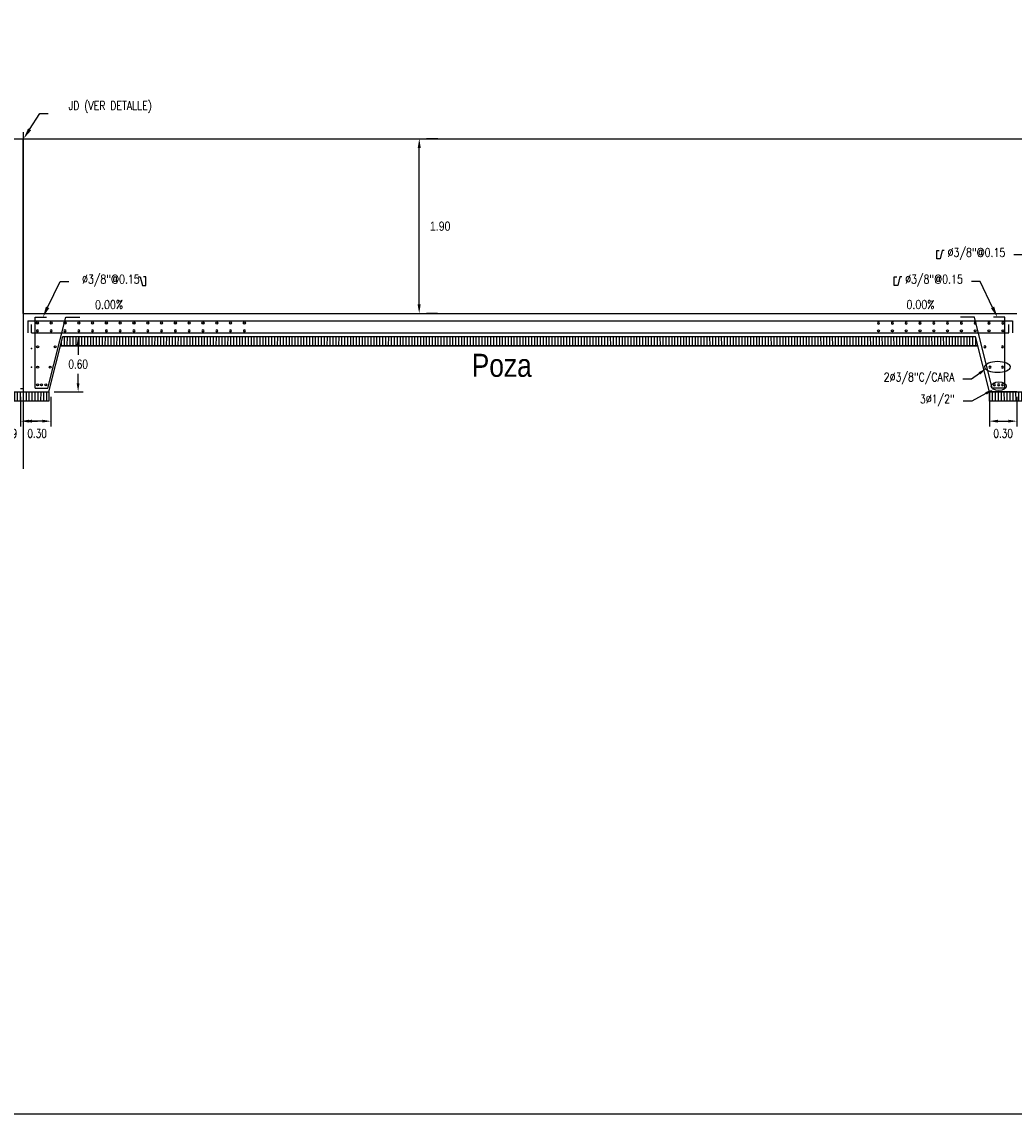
# Model space of a CAD drawing. Header units: metres. Extents: x 719936 to 720643, y 9143565 to 9144018.
# Tile 12 of 56: x 720526 to 720536, y 9143866 to 9143878. Entities that reach past the tile are written whole.
import ezdxf
from ezdxf import colors
from ezdxf.entities.mleader import LeaderData, LeaderLine
from ezdxf.math import Vec2, Vec3

# ---------------------------------------------------------------- set-up
doc = ezdxf.new("R2010")
doc.units = ezdxf.units.M
for name, color, linetype in [('02v', 2, 'Continuous'), ('_ESTRUCTURA', 1, 'Continuous'), ('Acero', 7, 'Continuous'), ('AIR_NOTAS A-3', 7, 'Continuous'), ('Layer1 (.05)', 8, 'Continuous'), ('Layer2 (.10)', 1, 'Continuous')]:
    doc.layers.add(name, color=color, linetype=linetype)
doc.layers.add('COTAS-01', color=1, linetype='Continuous', lineweight=30)
doc.styles.add('AIR-Simplex.(0.80)', font='simplex.shx', dxfattribs={"width": 0.8})
doc.styles.add('Arial Narrow', font='ARIALN.TTF')
doc.styles.add('R80-50', font='romans.shx', dxfattribs={"width": 0.8, "height": 0.3})
doc.styles.add('SIMPLEX', font='simplex.shx', dxfattribs={"width": 0.75})
doc.dimstyles.new('1-50', dxfattribs={"dimtxt": 0.3, "dimasz": 0.06, "dimexe": 0.08, "dimexo": 0.2, "dimgap": 0.05, "dimtad": 2, "dimtih": 1, "dimtoh": 1, "dimzin": 4, "dimdsep": 46, "dimtxsty": 'R80-50', "dimblk1": 'TICK2', "dimblk2": 'TICK2', "dimsah": 1, "dimcen": 0.09, "dimclrd": 1, "dimclre": 1, "dimclrt": 7, "dimadec": 0, "dimazin": 0, "dimtfac": 1, "dimtmove": 0, "dimatfit": 3, "dimldrblk": 'TICK2', "dimfxl": 1, "dimtolj": 1, "dimtzin": 0, "dimarcsym": 0})
doc.dimstyles.new('ART -75-A3-horiz', dxfattribs={"dimscale": 0.075, "dimtxt": 1.25, "dimasz": 1.25, "dimexe": 0.75, "dimexo": 0.75, "dimgap": 0.75, "dimtad": 0, "dimtih": 1, "dimtoh": 1, "dimzin": 1, "dimdsep": 46, "dimtxsty": 'SIMPLEX', "dimcen": 0.75, "dimdle": 1.5, "dimclrd": 1, "dimclre": 1, "dimclrt": 7, "dimadec": 0, "dimazin": 0, "dimtfac": 1, "dimtofl": 0, "dimtmove": 2, "dimatfit": 3, "dimfxl": 1.5, "dimtolj": 1, "dimtzin": 1, "dimarcsym": 0})
pattern_1 = [(90, (2.586985, -37.139174), (-0.03175, 0), [])]

# ---------------------------------------------------------------- blocks, each defined once
blk = doc.blocks.new('*D753')
at = {"color": 1, "lineweight": -2, "transparency": 16777216}
for p, q in [((720530.032, 9143876.775), (720529.912, 9143876.776)), ((720529.831, 9143874.975), (720529.832, 9143876.676)), ((720530.031, 9143874.875), (720529.911, 9143874.875))]:
    blk.add_line(p, q, dxfattribs=at)
at = {"color": 1, "transparency": 16777216}
for points in [[(720529.815, 9143876.676), (720529.848, 9143876.676), (720529.832, 9143876.776)], [(720529.814, 9143874.975), (720529.847, 9143874.975), (720529.831, 9143874.875)]]:
    blk.add_solid(points, dxfattribs=at)
at = {"layer": 'Defpoints', "color": 0, "transparency": 16777216}
for p in [(720529.832, 9143876.776), (720529.832, 9143876.776), (720529.831, 9143874.875)]:
    blk.add_point(p, dxfattribs=at)
at = {"color": 7, "transparency": 16777216, "insert": (720530.059, 9143875.825), "char_height": 0.1, "attachment_point": 5, "style": 'Arial Narrow'}
blk.add_mtext('\\A1;1.90', dxfattribs=at)
blk = doc.blocks.new('TICK2')
at = {"layer": 'COTAS-01', "ltscale": 0.5}
blk.add_line((-1.25, 0), (1.25, 0), dxfattribs=at)
blk.add_circle((0, 0), 0.5, dxfattribs=at)
blk = doc.blocks.new('*D760')
at = {"layer": 'AIR_NOTAS A-3', "color": 1, "lineweight": -2, "transparency": 16777216}
for p, q in [((720536.028, 9143873.969), (720536.028, 9143873.65)), ((720536.328, 9143873.969), (720536.328, 9143873.65)), ((720536.121, 9143873.706), (720536.234, 9143873.706))]:
    blk.add_line(p, q, dxfattribs=at)
at = {"layer": 'AIR_NOTAS A-3', "color": 1, "transparency": 16777216}
for points in [[(720536.121, 9143873.722), (720536.121, 9143873.691), (720536.028, 9143873.706)], [(720536.234, 9143873.722), (720536.234, 9143873.691), (720536.328, 9143873.706)]]:
    blk.add_solid(points, dxfattribs=at)
at = {"layer": 'Defpoints', "color": 0, "transparency": 16777216}
for p in [(720536.028, 9143874.025), (720536.328, 9143874.025), (720536.328, 9143873.706)]:
    blk.add_point(p, dxfattribs=at)
at = {"layer": 'AIR_NOTAS A-3', "color": 7, "transparency": 16777216, "insert": (720536.178, 9143873.573), "char_height": 0.0938, "attachment_point": 5, "style": 'SIMPLEX'}
blk.add_mtext('\\A1;0.30', dxfattribs=at)
blk = doc.blocks.new('acero_arm')
at = {"layer": 'Acero', "color": 2, "const_width": 0.0094}
blk.add_lwpolyline([(0, 0.007, -1), (0, -0.007, -1)], format="xyb", close=True, dxfattribs=at)
at = {"layer": 'Acero', "color": 7}
blk.add_circle((0, 0), 0.0112, dxfattribs=at)
blk = doc.blocks.new('*U646')
at = {"layer": 'Acero', "color": 7}
blk.add_blockref('acero_arm', (0, 0), dxfattribs=at)
blk = doc.blocks.new('*U647')
at = {"layer": '02v', "color": 0, "linetype": 'ByBlock', "lineweight": -2, "transparency": 16777216}
for p in [(0, 1.35), (0, 1.2), (0, 1.05), (0, 0.9), (0, 0.75), (0, 0.6), (0, 0.45), (0, 0.3), (0, 0.15), (0, 0)]:
    blk.add_blockref('*U646', p, dxfattribs=at)
blk = doc.blocks.new('*U648')
at = {"layer": 'Acero', "color": 7}
blk.add_blockref('acero_arm', (0, 0), dxfattribs=at)
blk = doc.blocks.new('*U649')
at = {"layer": '02v', "color": 0, "linetype": 'ByBlock', "lineweight": -2, "transparency": 16777216}
for p in [(0, 1.35), (0, 1.2), (0, 1.05), (0, 0.9), (0, 0.75), (0, 0.6), (0, 0.45), (0, 0.3), (0, 0.15), (0, 0)]:
    blk.add_blockref('*U648', p, dxfattribs=at)
blk = doc.blocks.new('*U673')
at = {"layer": 'Acero', "color": 7}
blk.add_blockref('acero_arm', (0, 0), dxfattribs=at)
blk = doc.blocks.new('*U674')
at = {"layer": '02v', "color": 0, "linetype": 'ByBlock', "lineweight": -2, "transparency": 16777216}
blk.add_blockref('*U673', (0, 0), dxfattribs=at)
blk = doc.blocks.new('*U675')
at = {"layer": 'Acero', "color": 7}
blk.add_blockref('acero_arm', (0, 0), dxfattribs=at)
blk = doc.blocks.new('*U676')
at = {"layer": '02v', "color": 0, "linetype": 'ByBlock', "lineweight": -2, "transparency": 16777216}
blk.add_blockref('*U675', (0, 0), dxfattribs=at)
blk = doc.blocks.new('*U677')
at = {"layer": 'Acero', "color": 7}
blk.add_blockref('acero_arm', (0, 0), dxfattribs=at)
blk = doc.blocks.new('*U678')
at = {"layer": '02v', "color": 0, "linetype": 'ByBlock', "lineweight": -2, "transparency": 16777216}
blk.add_blockref('*U677', (0, 0), dxfattribs=at)
blk = doc.blocks.new('*U679')
at = {"layer": 'Acero', "color": 7}
blk.add_blockref('acero_arm', (0, 0), dxfattribs=at)
blk = doc.blocks.new('*U680')
at = {"layer": '02v', "color": 0, "linetype": 'ByBlock', "lineweight": -2, "transparency": 16777216}
blk.add_blockref('*U679', (0, 0), dxfattribs=at)
blk = doc.blocks.new('*U681')
at = {"layer": 'Acero', "color": 7}
blk.add_blockref('acero_arm', (0, 0), dxfattribs=at)
blk = doc.blocks.new('*U682')
at = {"layer": '02v', "color": 0, "linetype": 'ByBlock', "lineweight": -2, "transparency": 16777216}
blk.add_blockref('*U681', (0, 0), dxfattribs=at)
blk = doc.blocks.new('*U683')
at = {"layer": 'Acero', "color": 7}
blk.add_blockref('acero_arm', (0, 0), dxfattribs=at)
blk = doc.blocks.new('*U684')
at = {"layer": '02v', "color": 0, "linetype": 'ByBlock', "lineweight": -2, "transparency": 16777216}
blk.add_blockref('*U683', (0, 0), dxfattribs=at)
blk = doc.blocks.new('*U685')
at = {"layer": 'Acero', "color": 7}
blk.add_blockref('acero_arm', (0, 0), dxfattribs=at)
blk = doc.blocks.new('*U686')
at = {"layer": '02v', "color": 0, "linetype": 'ByBlock', "lineweight": -2, "transparency": 16777216}
blk.add_blockref('*U685', (0, 0), dxfattribs=at)
blk = doc.blocks.new('*D828')
at = {"layer": 'AIR_NOTAS A-3', "color": 1, "lineweight": -2, "transparency": 16777216}
for p, q in [((720525.528, 9143873.969), (720525.528, 9143873.65)), ((720525.828, 9143873.969), (720525.828, 9143873.65)), ((720525.734, 9143873.706), (720525.621, 9143873.706))]:
    blk.add_line(p, q, dxfattribs=at)
at = {"layer": 'AIR_NOTAS A-3', "color": 1, "transparency": 16777216}
for points in [[(720525.621, 9143873.722), (720525.621, 9143873.691), (720525.528, 9143873.706)], [(720525.734, 9143873.722), (720525.734, 9143873.691), (720525.828, 9143873.706)]]:
    blk.add_solid(points, dxfattribs=at)
at = {"layer": 'Defpoints', "color": 0, "transparency": 16777216}
for p in [(720525.528, 9143874.025), (720525.828, 9143874.025), (720525.528, 9143873.706)]:
    blk.add_point(p, dxfattribs=at)
at = {"layer": 'AIR_NOTAS A-3', "color": 7, "transparency": 16777216, "insert": (720525.678, 9143873.573), "char_height": 0.0938, "attachment_point": 5, "style": 'SIMPLEX'}
blk.add_mtext('\\A1;0.30', dxfattribs=at)
blk = doc.blocks.new('*U824')
at = {"layer": 'Acero', "color": 7}
blk.add_blockref('acero_arm', (0, 0), dxfattribs=at)
blk = doc.blocks.new('*U825')
at = {"layer": '02v', "color": 0, "linetype": 'ByBlock', "lineweight": -2, "transparency": 16777216}
for p in [(0, 2.25), (0, 2.1), (0, 1.95), (0, 1.8), (0, 1.65), (0, 1.5), (0, 1.35), (0, 1.2), (0, 1.05), (0, 0.9), (0, 0.75), (0, 0.6), (0, 0.45), (0, 0.3), (0, 0.15), (0, 0)]:
    blk.add_blockref('*U824', p, dxfattribs=at)
blk = doc.blocks.new('*U826')
at = {"layer": 'Acero', "color": 7}
blk.add_blockref('acero_arm', (0, 0), dxfattribs=at)
blk = doc.blocks.new('*U827')
at = {"layer": '02v', "color": 0, "linetype": 'ByBlock', "lineweight": -2, "transparency": 16777216}
for p in [(0, 2.25), (0, 2.1), (0, 1.95), (0, 1.8), (0, 1.65), (0, 1.5), (0, 1.35), (0, 1.2), (0, 1.05), (0, 0.9), (0, 0.75), (0, 0.6), (0, 0.45), (0, 0.3), (0, 0.15), (0, 0)]:
    blk.add_blockref('*U826', p, dxfattribs=at)
blk = doc.blocks.new('*U810')
at = {"layer": 'Acero', "color": 7}
blk.add_blockref('acero_arm', (0, 0), dxfattribs=at)
blk = doc.blocks.new('*U811')
at = {"layer": '02v', "color": 0, "linetype": 'ByBlock', "lineweight": -2, "transparency": 16777216}
blk.add_blockref('*U810', (0, 0), dxfattribs=at)
blk = doc.blocks.new('*U812')
at = {"layer": 'Acero', "color": 7}
blk.add_blockref('acero_arm', (0, 0), dxfattribs=at)
blk = doc.blocks.new('*U813')
at = {"layer": '02v', "color": 0, "linetype": 'ByBlock', "lineweight": -2, "transparency": 16777216}
blk.add_blockref('*U812', (0, 0), dxfattribs=at)
blk = doc.blocks.new('*U814')
at = {"layer": 'Acero', "color": 7}
blk.add_blockref('acero_arm', (0, 0), dxfattribs=at)
blk = doc.blocks.new('*U815')
at = {"layer": '02v', "color": 0, "linetype": 'ByBlock', "lineweight": -2, "transparency": 16777216}
blk.add_blockref('*U814', (0, 0), dxfattribs=at)
blk = doc.blocks.new('*U816')
at = {"layer": 'Acero', "color": 7}
blk.add_blockref('acero_arm', (0, 0), dxfattribs=at)
blk = doc.blocks.new('*U817')
at = {"layer": '02v', "color": 0, "linetype": 'ByBlock', "lineweight": -2, "transparency": 16777216}
blk.add_blockref('*U816', (0, 0), dxfattribs=at)
blk = doc.blocks.new('*U818')
at = {"layer": 'Acero', "color": 7}
blk.add_blockref('acero_arm', (0, 0), dxfattribs=at)
blk = doc.blocks.new('*U819')
at = {"layer": '02v', "color": 0, "linetype": 'ByBlock', "lineweight": -2, "transparency": 16777216}
blk.add_blockref('*U818', (0, 0), dxfattribs=at)
blk = doc.blocks.new('*U820')
at = {"layer": 'Acero', "color": 7}
blk.add_blockref('acero_arm', (0, 0), dxfattribs=at)
blk = doc.blocks.new('*U821')
at = {"layer": '02v', "color": 0, "linetype": 'ByBlock', "lineweight": -2, "transparency": 16777216}
blk.add_blockref('*U820', (0, 0), dxfattribs=at)
blk = doc.blocks.new('*U822')
at = {"layer": 'Acero', "color": 7}
blk.add_blockref('acero_arm', (0, 0), dxfattribs=at)
blk = doc.blocks.new('*U823')
at = {"layer": '02v', "color": 0, "linetype": 'ByBlock', "lineweight": -2, "transparency": 16777216}
blk.add_blockref('*U822', (0, 0), dxfattribs=at)
blk = doc.blocks.new('*D845')
at = {"layer": 'AIR_NOTAS A-3', "color": 1, "lineweight": -2, "transparency": 16777216}
for p, q in [((720525.206, 9143873.969), (720525.206, 9143873.65)), ((720525.497, 9143873.969), (720525.497, 9143873.65)), ((720525.112, 9143873.706), (720525.019, 9143873.706)), ((720525.591, 9143873.706), (720525.684, 9143873.706))]:
    blk.add_line(p, q, dxfattribs=at)
at = {"layer": 'AIR_NOTAS A-3', "color": 1, "transparency": 16777216}
for points in [[(720525.112, 9143873.722), (720525.112, 9143873.691), (720525.206, 9143873.706)], [(720525.591, 9143873.722), (720525.591, 9143873.691), (720525.497, 9143873.706)]]:
    blk.add_solid(points, dxfattribs=at)
at = {"layer": 'Defpoints', "color": 0, "transparency": 16777216}
for p in [(720525.206, 9143874.025), (720525.497, 9143874.025), (720525.497, 9143873.706)]:
    blk.add_point(p, dxfattribs=at)
at = {"layer": 'AIR_NOTAS A-3', "color": 7, "transparency": 16777216, "insert": (720525.356, 9143873.573), "char_height": 0.0938, "attachment_point": 5, "style": 'SIMPLEX'}
blk.add_mtext('\\A1;0.29', dxfattribs=at)
blk = doc.blocks.new('*D939')
at = {"layer": 'AIR_NOTAS A-3', "color": 1, "lineweight": -2, "transparency": 16777216}
for p, q in [((720525.998, 9143874.625), (720526.18, 9143874.625)), ((720526.124, 9143874.532), (720526.124, 9143874.428)), ((720526.124, 9143874.119), (720526.124, 9143874.222)), ((720525.863, 9143874.025), (720526.18, 9143874.025))]:
    blk.add_line(p, q, dxfattribs=at)
at = {"layer": 'AIR_NOTAS A-3', "color": 1, "transparency": 16777216}
for points in [[(720526.108, 9143874.532), (720526.139, 9143874.532), (720526.124, 9143874.625)], [(720526.108, 9143874.119), (720526.139, 9143874.119), (720526.124, 9143874.025)]]:
    blk.add_solid(points, dxfattribs=at)
at = {"layer": 'Defpoints', "color": 0, "transparency": 16777216}
for p in [(720525.942, 9143874.625), (720526.124, 9143874.625), (720525.807, 9143874.025)]:
    blk.add_point(p, dxfattribs=at)
at = {"layer": 'AIR_NOTAS A-3', "color": 7, "transparency": 16777216, "insert": (720526.124, 9143874.325), "char_height": 0.0938, "attachment_point": 5, "style": 'SIMPLEX'}
blk.add_mtext('\\A1;0.60', dxfattribs=at)

msp = doc.modelspace()

# ---------------------------------------------------------------- hatches: boundary and pattern name
at = {"layer": 'Layer1 (.05)', "ltscale": 10, "transparency": 33554534}
h = msp.add_hatch(dxfattribs=at)
h.set_pattern_fill('ANSI31', color=256, scale=0.01, angle=45)
h.set_pattern_definition(pattern_1)
h.paths.add_polyline_path([(720525.932, 9143874.525), (720525.957, 9143874.625), (720535.878, 9143874.625), (720535.903, 9143874.525)])
h = msp.add_hatch(dxfattribs=at)
h.set_pattern_fill('ANSI31', color=256, scale=0.01, angle=45)
h.set_pattern_definition(pattern_1)
h.paths.add_polyline_path([(720525.207, 9143874.025), (720525.807, 9143874.025), (720525.807, 9143873.925), (720525.207, 9143873.925)])
h = msp.add_hatch(dxfattribs=at)
h.set_pattern_fill('ANSI31', color=256, scale=0.01, angle=45)
h.set_pattern_definition([(90, (2.516224, -37.139174), (-0.03175, 0), [])])
h.paths.add_polyline_path([(720536.028, 9143874.025), (720536.628, 9143874.025), (720536.628, 9143873.925), (720536.028, 9143873.925)])

# ---------------------------------------------------------------- linework, layer by layer
at = {"layer": '_ESTRUCTURA'}
msp.add_lwpolyline([(720481.872, 9143889.916), (720563, 9143889.916), (720563, 9143866.175), (720481.872, 9143866.175)], close=True, dxfattribs=at)
at = {"layer": 'AIR_NOTAS A-3'}
for p in [(720525.619, 9143874.496), (720525.619, 9143874.496), (720525.619, 9143874.293)]:
    msp.add_point(p, dxfattribs=at)
at = {"layer": 'Layer1 (.05)', "ltscale": 10, "transparency": 33554534}
for p, q in [((720525.528, 9143874.875), (720536.328, 9143874.875)), ((720525.807, 9143874.025), (720525.957, 9143874.625)), ((720525.957, 9143874.625), (720535.878, 9143874.625)), ((720536.028, 9143874.025), (720535.878, 9143874.625))]:
    msp.add_line(p, q, dxfattribs=at)
at = {"layer": 'Layer1 (.05)'}
msp.add_line((720536.328, 9143874.025), (720536.028, 9143874.025), dxfattribs=at)
at = {"layer": 'Layer1 (.05)', "ltscale": 10, "transparency": 33554534}
for points in [[(720523.433, 9143876.776), (720537.831, 9143876.776), (720542.831, 9143876.076)], [(720525.528, 9143876.848), (720525.528, 9143873.188)], [(720525.932, 9143874.525), (720525.957, 9143874.625), (720535.878, 9143874.625)], [(720535.903, 9143874.525), (720525.932, 9143874.525)]]:
    msp.add_lwpolyline(points, dxfattribs=at)
at = {"layer": 'Layer1 (.05)', "ltscale": 10, "transparency": 33554534, "flags": 128}
msp.add_lwpolyline([(720525.932, 9143874.525), (720535.903, 9143874.525)], dxfattribs=at)
at = {"layer": 'Layer1 (.05)', "ltscale": 10, "transparency": 33554534}
for points in [[(720525.207, 9143874.025), (720525.807, 9143874.025), (720525.807, 9143873.925), (720525.207, 9143873.925)], [(720536.028, 9143874.025), (720536.628, 9143874.025), (720536.628, 9143873.925), (720536.028, 9143873.925)]]:
    msp.add_lwpolyline(points, close=True, dxfattribs=at)
at = {"layer": 'Layer1 (.05)', "extrusion": (0, 0, -1)}
msp.add_ellipse((720536.117, 9143874.295), major_axis=(-0.14, 0), ratio=0.414192, dxfattribs=at)
at = {"layer": 'Layer1 (.05)'}
msp.add_ellipse((720536.13, 9143874.087), major_axis=(0.0822, 0), ratio=0.573605, dxfattribs=at)
at = {"layer": 'Layer2 (.10)'}
for p, q in [((720525.578, 9143874.795), (720536.278, 9143874.795)), ((720525.618, 9143874.665), (720536.238, 9143874.665)), ((720525.658, 9143874.065), (720525.796, 9143874.065)), ((720536.198, 9143874.065), (720536.059, 9143874.065))]:
    msp.add_line(p, q, dxfattribs=at)
for points in [[(720525.528, 9143874.875), (720525.528, 9143876.776)], [(720525.658, 9143874.065), (720525.658, 9143874.835), (720525.782, 9143874.835)], [(720525.796, 9143874.065), (720525.989, 9143874.835), (720526.141, 9143874.835)], [(720536.059, 9143874.065), (720535.866, 9143874.835), (720535.714, 9143874.835)], [(720536.198, 9143874.065), (720536.198, 9143874.835), (720536.073, 9143874.835)], [(720525.578, 9143874.795), (720525.578, 9143874.665)], [(720525.618, 9143874.665), (720525.618, 9143874.755)], [(720536.238, 9143874.665), (720536.238, 9143874.755)], [(720536.278, 9143874.795), (720536.278, 9143874.665)]]:
    msp.add_lwpolyline(points, dxfattribs=at)
at = {"layer": 'Layer2 (.10)', "color": 0}
for points in [[(720535.538, 9143875.562), (720535.516, 9143875.562), (720535.493, 9143875.469), (720535.456, 9143875.469), (720535.456, 9143875.562), (720535.483, 9143875.562)], [(720526.778, 9143875.273), (720526.8, 9143875.273), (720526.823, 9143875.179), (720526.86, 9143875.179), (720526.86, 9143875.273), (720526.833, 9143875.273)], [(720535.077, 9143875.273), (720535.055, 9143875.273), (720535.032, 9143875.179), (720534.995, 9143875.179), (720534.995, 9143875.273), (720535.022, 9143875.273)]]:
    msp.add_lwpolyline(points, dxfattribs=at)
at = {"layer": 'Layer2 (.10)', "flags": 128}
msp.add_lwpolyline([(720525.497, 9143874.062), (720525.528, 9143874.062)], dxfattribs=at)

# ---------------------------------------------------------------- block references
at = {"layer": '02v'}
for name, p, rotation in [('*U825', (720525.681, 9143874.773), 270), ('*U649', (720536.174, 9143874.688), 90.00000000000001), ('*U821', (720525.684, 9143874.514), 90.00000000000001), ('*U823', (720525.875, 9143874.514), 90.00000000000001), ('*U817', (720525.684, 9143874.294), 90.00000000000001), ('*U819', (720525.82, 9143874.294), 90.00000000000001), ('*U811', (720525.684, 9143874.1), 90.00000000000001), ('*U813', (720525.726, 9143874.1), 90.00000000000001), ('*U815', (720525.773, 9143874.1), 90.00000000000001)]:
    msp.add_blockref(name, p, dxfattribs=dict(at, rotation=rotation))
at = {"layer": '02v', "xscale": -1}
for name, p, rotation in [('*U647', (720536.174, 9143874.773), 90), ('*U827', (720525.681, 9143874.688), 270), ('*U686', (720535.98, 9143874.514), 270), ('*U684', (720536.171, 9143874.514), 270), ('*U682', (720536.035, 9143874.294), 270), ('*U680', (720536.171, 9143874.294), 270), ('*U678', (720536.082, 9143874.1), 270), ('*U676', (720536.129, 9143874.1), 270), ('*U674', (720536.171, 9143874.1), 270)]:
    msp.add_blockref(name, p, dxfattribs=dict(at, rotation=rotation))

# ---------------------------------------------------------------- texts
at = {"ltscale": 10, "insert": (720530.402, 9143874.438), "char_height": 0.25, "attachment_point": 1, "style": 'Arial Narrow'}
msp.add_mtext_dynamic_manual_height_columns('Poza', width=334.29248, gutter_width=9, heights=[0], dxfattribs=at)
at = {"layer": 'Layer1 (.05)', "style": 'AIR-Simplex.(0.80)', "width": 0.8}
for rotation, p in [(0.5758, (720526.309, 9143874.924)), (359.4242, (720535.127, 9143874.928))]:
    msp.add_text('0.00%%%', height=0.094, rotation=rotation, dxfattribs=at).set_placement(p)

# ---------------------------------------------------------------- dimensions: what is measured, and where the dimension line sits
dim = msp.add_aligned_dim(p1=(720529.831, 9143874.875), p2=(720529.832, 9143876.776), distance=0, dimstyle='1-50', override={"dimtxt": 0.1, "dimasz": 0.1, "dimgap": 0.125, "dimtoh": 0, "dimzin": 0, "dimtxsty": 'Arial Narrow', "dimtmove": 1})
dim.commit()
dim.dimension.update_dxf_attribs({"geometry": '*D753', "text_midpoint": (720530.059, 9143875.825)})
at = {"layer": 'AIR_NOTAS A-3'}
dim = msp.add_linear_dim(base=(720526.124, 9143874.625), p1=(720525.807, 9143874.025), p2=(720525.942, 9143874.625), angle=269.9999, dimstyle='ART -75-A3-horiz', dxfattribs=at)
dim.commit()
dim.dimension.update_dxf_attribs({"geometry": '*D939', "text_midpoint": (720526.124, 9143874.325)})
for base, p1, p2, angle, picture, middle in [((720525.497, 9143873.706), (720525.206, 9143874.025), (720525.497, 9143874.025), 360, '*D845', (720525.356, 9143873.573)), ((720525.528, 9143873.706), (720525.828, 9143874.025), (720525.528, 9143874.025), 180, '*D828', (720525.678, 9143873.573)), ((720536.328, 9143873.706), (720536.028, 9143874.025), (720536.328, 9143874.025), 0, '*D760', (720536.178, 9143873.573))]:
    dim = msp.add_linear_dim(base=base, p1=p1, p2=p2, angle=angle, dimstyle='ART -75-A3-horiz', dxfattribs=at)
    dim.commit()
    dim.dimension.update_dxf_attribs({"geometry": picture, "text_midpoint": middle, "dimtype": 129})

# ---------------------------------------------------------------- leaders
at = {"layer": 'Layer1 (.05)'}
ml = msp.add_multileader_mtext('Standard', dxfattribs=at)
ml.set_content('{\\C0;JD (VER DETALLE)\\P  }', color=7, style='AIR-Simplex.(0.80)')
ml.set_leader_properties(color=7, linetype='ByLayer', lineweight=-1)
ml.build(insert=Vec2(0, 0))
ml.multileader.update_dxf_attribs({"text_left_attachment_type": 2, "text_right_attachment_type": 2, "dogleg_length": 0.0937, "arrow_head_size": 0.12})
ctx = ml.context
ctx.base_point, ctx.char_height, ctx.arrow_head_size, ctx.landing_gap_size, ctx.plane_origin = Vec3(720525.8, 9143877.048, 291.332), 0.09375, 0.12, 0.0937, Vec3(720534.859, 9143890.058, 291.332)
ctx.left_attachment, ctx.right_attachment, ctx.text_align_type = 2, 2, 2
notes = []
notes.append((ctx, [(0, (1, 1, 0), (720525.706, 9143877.048, 291.332), (1, 0), 0.0937, [(0, [(720525.532, 9143876.776, 291.332)], 0, [])])]))
ctx.mtext.insert, ctx.mtext.alignment, ctx.mtext.flow_direction = Vec3(720526.926, 9143877.182, 291.332), 3, 5
ml = msp.add_multileader_mtext('Standard', dxfattribs=at)
ml.set_content('{\\C0; %%C3/8"@0.15             }', color=7, style='AIR-Simplex.(0.80)')
ml.set_leader_properties(color=7, linetype='ByLayer', lineweight=-1)
ml.build(insert=Vec2(0, 0))
ml.multileader.update_dxf_attribs({"text_left_attachment_type": 2, "text_right_attachment_type": 2, "dogleg_length": 0.0312, "arrow_head_size": 0.12})
ctx = ml.context
ctx.base_point, ctx.char_height, ctx.arrow_head_size, ctx.landing_gap_size, ctx.plane_origin = Vec3(720535.397, 9143875.514), 0.09375, 0.12, 0.0938, Vec3(720533.357, 9143882.441)
ctx.left_attachment, ctx.right_attachment, ctx.text_align_type = 2, 2, 2
notes.append((ctx, [(0, (1, 1, 0), (720536.388, 9143875.514), (-1, 0), 0.0938, [(1, [(720536.576, 9143874.993)], 0, [])])]))
ctx.mtext.insert, ctx.mtext.width, ctx.mtext.alignment, ctx.mtext.flow_direction = Vec3(720536.201, 9143875.586), 1.25883, 3, 5
ml = msp.add_multileader_mtext('Standard', dxfattribs=at)
ml.set_content('{\\C0; %%C3/8"@0.15             }', color=7, style='AIR-Simplex.(0.80)')
ml.set_leader_properties(color=7, linetype='ByLayer', lineweight=-1)
ml.build(insert=Vec2(0, 0))
ml.multileader.update_dxf_attribs({"text_left_attachment_type": 2, "text_right_attachment_type": 2, "dogleg_length": 0.0312, "arrow_head_size": 0.12})
ctx = ml.context
ctx.base_point, ctx.char_height, ctx.arrow_head_size, ctx.landing_gap_size, ctx.plane_origin = Vec3(720526.021, 9143875.224), 0.09375, 0.12, 0.0938, Vec3(720528.959, 9143882.284)
ctx.left_attachment, ctx.right_attachment = 2, 2
notes.append((ctx, [(0, (1, 1, 0), (720525.928, 9143875.224), (1, 0), 0.0938, [(1, [(720525.74, 9143874.835)], 0, [])])]))
ctx.mtext.insert, ctx.mtext.width, ctx.mtext.flow_direction = Vec3(720526.115, 9143875.296), 1.25883, 5
ml = msp.add_multileader_mtext('Standard', dxfattribs=at)
ml.set_content('{\\C0; %%C3/8"@0.15             }', color=7, style='AIR-Simplex.(0.80)')
ml.set_leader_properties(color=7, linetype='ByLayer', lineweight=-1)
ml.build(insert=Vec2(0, 0))
ml.multileader.update_dxf_attribs({"text_left_attachment_type": 2, "text_right_attachment_type": 2, "dogleg_length": 0.0312, "arrow_head_size": 0.12})
ctx = ml.context
ctx.base_point, ctx.char_height, ctx.arrow_head_size, ctx.landing_gap_size, ctx.plane_origin = Vec3(720534.935, 9143875.224), 0.09375, 0.12, 0.0938, Vec3(720532.896, 9143882.284)
ctx.left_attachment, ctx.right_attachment, ctx.text_align_type = 2, 2, 2
notes.append((ctx, [(0, (1, 1, 0), (720535.927, 9143875.224), (-1, 0), 0.0938, [(1, [(720536.115, 9143874.835)], 0, [])])]))
ctx.mtext.insert, ctx.mtext.width, ctx.mtext.alignment, ctx.mtext.flow_direction = Vec3(720535.74, 9143875.296), 1.25883, 3, 5
ml = msp.add_multileader_mtext('Standard', dxfattribs=at)
ml.set_content('{\\C0;2%%C3/8"C/CARA  }', color=7, style='AIR-Simplex.(0.80)')
ml.set_leader_properties(color=7, linetype='ByLayer', lineweight=-1)
ml.build(insert=Vec2(0, 0))
ml.multileader.update_dxf_attribs({"text_left_attachment_type": 2, "text_right_attachment_type": 2, "dogleg_length": 0.0625, "arrow_head_size": 0.0937})
ctx = ml.context
ctx.base_point, ctx.char_height, ctx.arrow_head_size, ctx.landing_gap_size, ctx.plane_origin = Vec3(720534.7, 9143874.161), 0.09375, 0.0937, 0.0937, Vec3(720535.235, 9143875.891)
ctx.left_attachment, ctx.right_attachment, ctx.text_align_type = 2, 2, 2
notes.append((ctx, [(0, (1, 1, 0), (720535.835, 9143874.161), (-1, 0), 0.0937, [(0, [(720535.995, 9143874.282)], 0, [])])]))
ctx.mtext.insert, ctx.mtext.width, ctx.mtext.alignment, ctx.mtext.flow_direction = Vec3(720535.648, 9143874.232), 0.38929, 3, 5
ml = msp.add_multileader_mtext('Standard', dxfattribs=at)
ml.set_content('{\\C0;3%%C1/2"  }', color=7, style='AIR-Simplex.(0.80)')
ml.set_leader_properties(color=7, linetype='ByLayer', lineweight=-1)
ml.build(insert=Vec2(0, 0))
ml.multileader.update_dxf_attribs({"text_left_attachment_type": 2, "text_right_attachment_type": 2, "dogleg_length": 0.0625, "arrow_head_size": 0.0937})
ctx = ml.context
ctx.base_point, ctx.char_height, ctx.arrow_head_size, ctx.landing_gap_size, ctx.plane_origin = Vec3(720535.179, 9143873.923), 0.09375, 0.0937, 0.0937, Vec3(720536.987, 9143875.709)
ctx.left_attachment, ctx.right_attachment = 2, 2
notes.append((ctx, [(1, (1, 1, 0), (720535.836, 9143873.923), (-1, 0), 0.0937, [(0, [(720536.073, 9143874.053)], 0, [])])]))
ctx.mtext.insert, ctx.mtext.flow_direction = Vec3(720535.273, 9143873.994), 5
for ctx, leaders in notes:
    for number, flags, end, landing, length, lines in leaders:
        leader = LeaderData()
        leader.index, (leader.has_last_leader_line, leader.has_dogleg_vector, leader.attachment_direction) = number, flags
        leader.last_leader_point, leader.dogleg_vector, leader.dogleg_length = Vec3(end), Vec3(landing), length
        for number, points, colour, breaks in lines:
            line = LeaderLine()
            line.index, line.vertices, line.color, line.breaks = number, Vec3.list(points), colors.encode_raw_color(colour), breaks
            leader.lines.append(line)
        ctx.leaders.append(leader)

doc.saveas('drawing.dxf')
